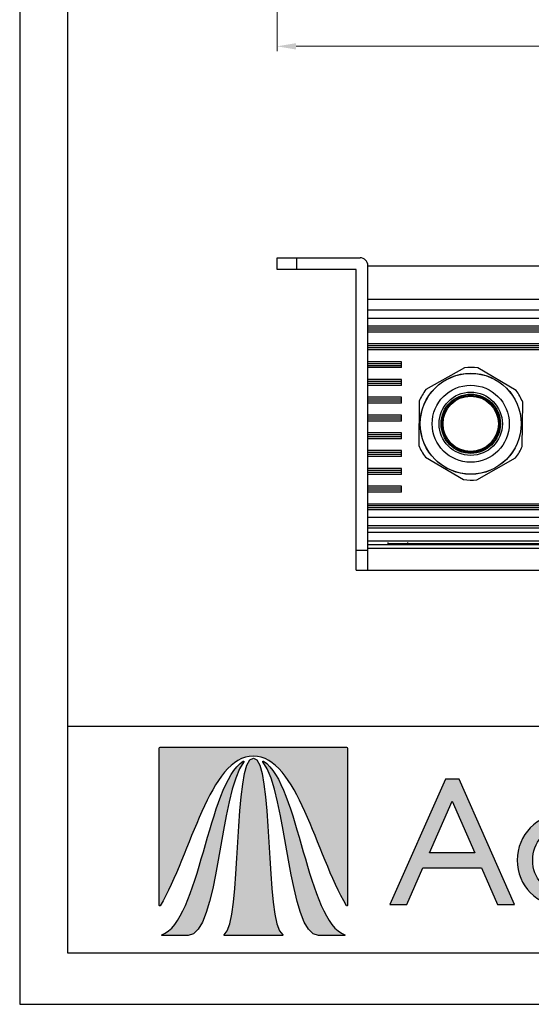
# Model space of a CAD drawing. Header units: millimetres. Extents: x 1406 to 2440, y 904 to 1635.
# Tile 1 of 29: x 1406 to 1535, y 904 to 1153. Entities that reach past the tile are written whole.
import ezdxf

# ---------------------------------------------------------------- set-up
doc = ezdxf.new("R2010")
doc.units = ezdxf.units.MM
doc.header["$LTSCALE"] = 16.335
doc.header["$PDMODE"] = 3
doc.header["$PDSIZE"] = 0.3125
doc.layers.get('0').update_dxf_attribs({"linetype": 'CONTINUOUS'})
doc.layers.get('Defpoints').update_dxf_attribs({"linetype": 'CONTINUOUS'})
for name, color, linetype in [('02___PRT_ALL_AXES', 7, 'CONTINUOUS'), ('1', 7, 'CONTINUOUS'), ('AXES', 7, 'CONTINUOUS'), ('layer 1', 7, 'CONTINUOUS')]:
    doc.layers.add(name, color=color, linetype=linetype)
doc.styles.add('simplex', font='simplex.shx')
doc.dimstyles.new('YanXiu', dxfattribs={"dimtxt": 2.5, "dimasz": 2.2, "dimexe": 0.66, "dimexo": 0.66, "dimgap": 0.66, "dimtad": 0, "dimtoh": 1, "dimdec": 1, "dimdsep": 46, "dimtxsty": 'simplex', "dimcen": 0, "dimclrd": 4, "dimclre": 4, "dimclrt": 42, "dimazin": 2, "dimtfac": 1, "dimtdec": 1, "dimtofl": 0, "dimtmove": 0, "dimatfit": 3, "dimfxl": 1, "dimlwd": 5, "dimlwe": 5, "dimarcsym": 0})

# ---------------------------------------------------------------- blocks, each defined once
blk = doc.blocks.new('ZA1')
h = blk.add_hatch(color=256)
h.dxf.hatch_style = 1
edge = h.paths.add_edge_path()
edge.add_spline(control_points=[(-2212.22, 271.61), (-2212.22, 271.61), (-2219.64, 271.61), (-2227.07, 271.61)], knot_values=[0, 0, 0, 0, 0.055556, 0.055556, 0.055556, 0.055556], degree=3, periodic=0)
edge.add_spline(control_points=[(-2227.07, 271.61), (-2234.5, 271.61), (-2241.93, 271.61), (-2241.93, 271.61), (-2241.93, 271.61), (-2241.93, 271.61), (-2241.93, 271.61), (-2241.93, 271.61)], knot_values=[0.055556, 0.055556, 0.055556, 0.055556, 0.111111, 0.111111, 0.111111, 0.111111, 0.111112, 0.111112, 0.111112, 0.111112], degree=3, periodic=0)
edge.add_spline(control_points=[(-2241.93, 271.61), (-2242.01, 271.61), (-2242.07, 271.55), (-2242.07, 271.47), (-2242.07, 271.47), (-2242.07, 271.47), (-2242.07, 271.47), (-2242.07, 271.47)], knot_values=[0.111112, 0.111112, 0.111112, 0.111112, 0.222222, 0.222222, 0.222222, 0.222222, 0.222223, 0.222223, 0.222223, 0.222223], degree=3, periodic=0)
edge.add_spline(control_points=[(-2242.07, 271.47), (-2242.07, 271.47), (-2242.07, 246.39), (-2242.07, 246.39), (-2242.07, 246.39), (-2242.07, 246.39), (-2242.07, 246.39), (-2242.07, 246.39)], knot_values=[0.222223, 0.222223, 0.222223, 0.222223, 0.333333, 0.333333, 0.333333, 0.333333, 0.333334, 0.333334, 0.333334, 0.333334], degree=3, periodic=0)
edge.add_spline(control_points=[(-2242.07, 246.39), (-2242.07, 246.3), (-2241.96, 246.27), (-2241.92, 246.34), (-2241.92, 246.34), (-2241.92, 246.34), (-2241.92, 246.34), (-2241.92, 246.34)], knot_values=[0.333334, 0.333334, 0.333334, 0.333334, 0.444444, 0.444444, 0.444444, 0.444444, 0.444446, 0.444446, 0.444446, 0.444446], degree=3, periodic=0)
edge.add_spline(control_points=[(-2241.92, 246.34), (-2237, 254.59), (-2234.08, 270.19), (-2227.07, 270.19), (-2227.07, 270.19), (-2227.07, 270.19), (-2227.07, 270.19), (-2227.07, 270.19)], knot_values=[0.444446, 0.444446, 0.444446, 0.444446, 0.555556, 0.555556, 0.555556, 0.555556, 0.555557, 0.555557, 0.555557, 0.555557], degree=3, periodic=0)
edge.add_spline(control_points=[(-2227.07, 270.19), (-2220.07, 270.19), (-2217.14, 254.59), (-2212.22, 246.34), (-2212.22, 246.34), (-2212.22, 246.34), (-2212.22, 246.34), (-2212.22, 246.34)], knot_values=[0.555557, 0.555557, 0.555557, 0.555557, 0.666667, 0.666667, 0.666667, 0.666667, 0.666668, 0.666668, 0.666668, 0.666668], degree=3, periodic=0)
edge.add_spline(control_points=[(-2212.22, 246.34), (-2212.18, 246.27), (-2212.07, 246.3), (-2212.07, 246.39), (-2212.07, 246.39), (-2212.07, 246.39), (-2212.07, 246.39), (-2212.07, 246.39)], knot_values=[0.666668, 0.666668, 0.666668, 0.666668, 0.777778, 0.777778, 0.777778, 0.777778, 0.777779, 0.777779, 0.777779, 0.777779], degree=3, periodic=0)
edge.add_spline(control_points=[(-2212.07, 246.39), (-2212.07, 246.39), (-2212.07, 271.47), (-2212.07, 271.47), (-2212.07, 271.47), (-2212.07, 271.55), (-2212.14, 271.61), (-2212.22, 271.61)], knot_values=[0.777779, 0.777779, 0.777779, 0.777779, 0.888889, 0.888889, 0.888889, 0.888889, 1, 1, 1, 1], degree=3, periodic=0)
edge = h.paths.add_edge_path()
edge.add_spline(control_points=[(-2225.54, 269.28), (-2221.7, 264.36), (-2221.5, 241.61), (-2216.69, 241.61), (-2216.69, 241.61), (-2216.69, 241.61), (-2216.69, 241.61), (-2216.69, 241.61)], knot_values=[0.400002, 0.400002, 0.400002, 0.400002, 0.6, 0.6, 0.6, 0.6, 0.600002, 0.600002, 0.600002, 0.600002], degree=3, periodic=0)
edge.add_spline(control_points=[(-2216.69, 241.61), (-2216.69, 241.61), (-2212.5, 241.61), (-2212.5, 241.61), (-2212.5, 241.61), (-2212.43, 241.61), (-2212.42, 241.69), (-2212.48, 241.71)], knot_values=[0.600002, 0.600002, 0.600002, 0.600002, 0.8, 0.8, 0.8, 0.8, 1, 1, 1, 1], degree=3, periodic=0)
edge.add_spline(control_points=[(-2212.48, 241.71), (-2218.53, 243.74), (-2219.79, 265.77), (-2225.46, 269.38), (-2225.46, 269.38), (-2225.46, 269.38), (-2225.46, 269.38), (-2225.46, 269.38)], knot_values=[0, 0, 0, 0, 0.2, 0.2, 0.2, 0.2, 0.200002, 0.200002, 0.200002, 0.200002], degree=3, periodic=0)
edge.add_spline(control_points=[(-2225.46, 269.38), (-2225.52, 269.42), (-2225.59, 269.34), (-2225.54, 269.29), (-2225.54, 269.29), (-2225.54, 269.29), (-2225.54, 269.28), (-2225.54, 269.28)], knot_values=[0.200002, 0.200002, 0.200002, 0.200002, 0.4, 0.4, 0.4, 0.4, 0.400002, 0.400002, 0.400002, 0.400002], degree=3, periodic=0)
edge = h.paths.add_edge_path()
edge.add_spline(control_points=[(-2237.45, 241.61), (-2232.64, 241.61), (-2232.45, 264.36), (-2228.6, 269.29), (-2228.6, 269.29), (-2228.56, 269.34), (-2228.62, 269.42), (-2228.68, 269.38)], knot_values=[0.600002, 0.600002, 0.600002, 0.600002, 0.8, 0.8, 0.8, 0.8, 1, 1, 1, 1], degree=3, periodic=0)
edge.add_spline(control_points=[(-2228.68, 269.38), (-2234.35, 265.76), (-2235.62, 243.74), (-2241.67, 241.71), (-2241.67, 241.71), (-2241.67, 241.71), (-2241.67, 241.71), (-2241.67, 241.71)], knot_values=[0, 0, 0, 0, 0.2, 0.2, 0.2, 0.2, 0.200002, 0.200002, 0.200002, 0.200002], degree=3, periodic=0)
edge.add_spline(control_points=[(-2241.67, 241.71), (-2241.72, 241.69), (-2241.71, 241.61), (-2241.65, 241.61), (-2241.65, 241.61), (-2241.65, 241.61), (-2241.65, 241.61), (-2241.65, 241.61)], knot_values=[0.200002, 0.200002, 0.200002, 0.200002, 0.4, 0.4, 0.4, 0.4, 0.400002, 0.400002, 0.400002, 0.400002], degree=3, periodic=0)
edge.add_spline(control_points=[(-2241.65, 241.61), (-2241.65, 241.61), (-2237.45, 241.61), (-2237.45, 241.61), (-2237.45, 241.61), (-2237.45, 241.61), (-2237.45, 241.61), (-2237.45, 241.61)], knot_values=[0.400002, 0.400002, 0.400002, 0.400002, 0.6, 0.6, 0.6, 0.6, 0.600002, 0.600002, 0.600002, 0.600002], degree=3, periodic=0)
edge = h.paths.add_edge_path()
edge.add_spline(control_points=[(-2222.43, 241.61), (-2222.37, 241.61), (-2222.35, 241.68), (-2222.4, 241.71), (-2222.4, 241.71), (-2225.32, 243.56), (-2223.83, 269.87), (-2227.07, 269.87)], knot_values=[0.600002, 0.600002, 0.600002, 0.600002, 0.8, 0.8, 0.8, 0.8, 1, 1, 1, 1], degree=3, periodic=0)
edge.add_spline(control_points=[(-2227.07, 269.87), (-2230.32, 269.87), (-2228.83, 243.56), (-2231.74, 241.71), (-2231.74, 241.71), (-2231.74, 241.71), (-2231.74, 241.71), (-2231.74, 241.71)], knot_values=[0, 0, 0, 0, 0.2, 0.2, 0.2, 0.2, 0.200002, 0.200002, 0.200002, 0.200002], degree=3, periodic=0)
edge.add_spline(control_points=[(-2231.74, 241.71), (-2231.79, 241.68), (-2231.77, 241.61), (-2231.72, 241.61), (-2231.72, 241.61), (-2231.72, 241.61), (-2231.72, 241.61), (-2231.72, 241.61)], knot_values=[0.200002, 0.200002, 0.200002, 0.200002, 0.4, 0.4, 0.4, 0.4, 0.400002, 0.400002, 0.400002, 0.400002], degree=3, periodic=0)
edge.add_spline(control_points=[(-2231.72, 241.61), (-2231.72, 241.61), (-2222.43, 241.61), (-2222.43, 241.61), (-2222.43, 241.61), (-2222.43, 241.61), (-2222.43, 241.61), (-2222.43, 241.61)], knot_values=[0.400002, 0.400002, 0.400002, 0.400002, 0.6, 0.6, 0.6, 0.6, 0.600002, 0.600002, 0.600002, 0.600002], degree=3, periodic=0)
h = blk.add_hatch(color=256)
h.dxf.hatch_style = 1
edge = h.paths.add_edge_path()
edge.add_spline(control_points=[(-2196.47, 266.53), (-2196.47, 266.53), (-2194.3, 266.53), (-2194.3, 266.53), (-2194.3, 266.53), (-2194.3, 266.53), (-2185.44, 246.56), (-2185.44, 246.56), (-2185.44, 246.56), (-2185.44, 246.56), (-2188.17, 246.56), (-2188.17, 246.56), (-2188.17, 246.56), (-2188.17, 246.56), (-2190.73, 252.38), (-2190.73, 252.38), (-2190.73, 252.38), (-2190.73, 252.38), (-2200.04, 252.38), (-2200.04, 252.38), (-2200.04, 252.38), (-2200.04, 252.38), (-2202.6, 246.56), (-2202.6, 246.56), (-2202.6, 246.56), (-2202.6, 246.56), (-2205.3, 246.56), (-2205.3, 246.56), (-2205.3, 246.56), (-2205.3, 246.56), (-2196.47, 266.53), (-2196.47, 266.53)], knot_values=[0, 0, 0, 0, 0.125, 0.125, 0.125, 0.125, 0.25, 0.25, 0.25, 0.25, 0.375, 0.375, 0.375, 0.375, 0.5, 0.5, 0.5, 0.5, 0.625, 0.625, 0.625, 0.625, 0.75, 0.75, 0.75, 0.75, 0.875, 0.875, 0.875, 0.875, 1, 1, 1, 1], degree=3, periodic=0)
edge = h.paths.add_edge_path(flags=16)
edge.add_spline(control_points=[(-2195.4, 262.98), (-2195.4, 262.98), (-2191.77, 254.75), (-2191.77, 254.75), (-2191.77, 254.75), (-2199.02, 254.75), (-2199.02, 254.75), (-2199.02, 254.75), (-2199.02, 254.75), (-2199.02, 254.75), (-2199.02, 254.75)], knot_values=[0.666667, 0.666667, 0.666667, 0.666667, 1, 1, 1, 1.333333, 1.333333, 1.333333, 1.333333, 1.333333, 1.333333, 1.333333, 1.333333], degree=3, periodic=0)
edge.add_spline(control_points=[(-2199.02, 254.75), (-2199.02, 254.75), (-2195.4, 262.98), (-2195.4, 262.98), (-2195.4, 262.98), (-2195.4, 262.98), (-2195.4, 262.98), (-2195.4, 262.98)], knot_values=[0.333333, 0.333333, 0.333333, 0.333333, 0.666667, 0.666667, 0.666667, 0.666667, 0.666667, 0.666667, 0.666667, 0.666667], degree=3, periodic=0)
edge = h.paths.add_edge_path()
edge.add_spline(control_points=[(-2182.56, 253.59), (-2182.56, 253.59), (-2182.56, 253.59), (-2182.56, 253.59), (-2182.56, 253.59), (-2182.56, 256.43), (-2180.6, 258.68), (-2177.67, 258.68)], knot_values=[0.500001, 0.500001, 0.500001, 0.500001, 0.500002, 0.500002, 0.500002, 0.500002, 0.600001, 0.600001, 0.600001, 0.600001], degree=3, periodic=0)
edge.add_spline(control_points=[(-2177.67, 258.68), (-2177.67, 258.68), (-2177.67, 258.68), (-2177.67, 258.68), (-2177.67, 258.68), (-2175.48, 258.68), (-2173.79, 257.44), (-2173.17, 255.67)], knot_values=[0.400001, 0.400001, 0.400001, 0.400001, 0.400002, 0.400002, 0.400002, 0.400002, 0.500001, 0.500001, 0.500001, 0.500001], degree=3, periodic=0)
edge.add_spline(control_points=[(-2173.17, 255.67), (-2173.17, 255.67), (-2173.17, 255.67), (-2173.17, 255.67), (-2173.17, 255.67), (-2173.17, 255.67), (-2170.58, 255.67), (-2170.58, 255.67)], knot_values=[0.300001, 0.300001, 0.300001, 0.300001, 0.300002, 0.300002, 0.300002, 0.300002, 0.400001, 0.400001, 0.400001, 0.400001], degree=3, periodic=0)
edge.add_spline(control_points=[(-2170.58, 255.67), (-2170.58, 255.67), (-2170.58, 255.67), (-2170.58, 255.67), (-2170.58, 255.67), (-2171.37, 258.71), (-2174.13, 260.9), (-2177.67, 260.9)], knot_values=[0.200001, 0.200001, 0.200001, 0.200001, 0.200002, 0.200002, 0.200002, 0.200002, 0.300001, 0.300001, 0.300001, 0.300001], degree=3, periodic=0)
edge.add_spline(control_points=[(-2177.67, 260.9), (-2177.67, 260.9), (-2177.67, 260.9), (-2177.67, 260.9), (-2177.67, 260.9), (-2181.95, 260.9), (-2185.01, 257.62), (-2185.01, 253.59)], knot_values=[0.100001, 0.100001, 0.100001, 0.100001, 0.100002, 0.100002, 0.100002, 0.100002, 0.200001, 0.200001, 0.200001, 0.200001], degree=3, periodic=0)
edge.add_spline(control_points=[(-2185.01, 253.59), (-2185.01, 253.59), (-2185.01, 253.59), (-2185.01, 253.59), (-2185.01, 253.59), (-2185.01, 249.57), (-2181.95, 246.28), (-2177.67, 246.28)], knot_values=[0, 0, 0, 0, 0.000001, 0.000001, 0.000001, 0.000001, 0.100001, 0.100001, 0.100001, 0.100001], degree=3, periodic=0)
edge.add_spline(control_points=[(-2177.67, 246.28), (-2174.13, 246.28), (-2171.37, 248.47), (-2170.58, 251.51), (-2170.58, 251.51), (-2170.58, 251.51), (-2173.17, 251.51), (-2173.17, 251.51)], knot_values=[0.800001, 0.800001, 0.800001, 0.800001, 0.900001, 0.900001, 0.900001, 0.900001, 1, 1, 1, 1], degree=3, periodic=0)
edge.add_spline(control_points=[(-2173.17, 251.51), (-2173.17, 251.51), (-2173.17, 251.51), (-2173.17, 251.51), (-2173.17, 251.51), (-2173.79, 249.74), (-2175.48, 248.5), (-2177.67, 248.5)], knot_values=[0.700001, 0.700001, 0.700001, 0.700001, 0.700002, 0.700002, 0.700002, 0.700002, 0.800001, 0.800001, 0.800001, 0.800001], degree=3, periodic=0)
edge.add_spline(control_points=[(-2177.67, 248.5), (-2177.67, 248.5), (-2177.67, 248.5), (-2177.67, 248.5), (-2177.67, 248.5), (-2180.6, 248.5), (-2182.56, 250.75), (-2182.56, 253.59)], knot_values=[0.600001, 0.600001, 0.600001, 0.600001, 0.600002, 0.600002, 0.600002, 0.600002, 0.700001, 0.700001, 0.700001, 0.700001], degree=3, periodic=0)
edge = h.paths.add_edge_path()
edge.add_spline(control_points=[(-2166.5, 253.59), (-2166.5, 253.59), (-2166.5, 253.59), (-2166.5, 253.59), (-2166.5, 253.59), (-2166.5, 256.43), (-2164.53, 258.68), (-2161.61, 258.68)], knot_values=[0.500001, 0.500001, 0.500001, 0.500001, 0.500002, 0.500002, 0.500002, 0.500002, 0.600001, 0.600001, 0.600001, 0.600001], degree=3, periodic=0)
edge.add_spline(control_points=[(-2161.61, 258.68), (-2161.61, 258.68), (-2161.61, 258.68), (-2161.61, 258.68), (-2161.61, 258.68), (-2159.41, 258.68), (-2157.73, 257.44), (-2157.11, 255.67)], knot_values=[0.400001, 0.400001, 0.400001, 0.400001, 0.400002, 0.400002, 0.400002, 0.400002, 0.500001, 0.500001, 0.500001, 0.500001], degree=3, periodic=0)
edge.add_spline(control_points=[(-2157.11, 255.67), (-2157.11, 255.67), (-2157.11, 255.67), (-2157.11, 255.67), (-2157.11, 255.67), (-2157.11, 255.67), (-2154.52, 255.67), (-2154.52, 255.67)], knot_values=[0.300001, 0.300001, 0.300001, 0.300001, 0.300002, 0.300002, 0.300002, 0.300002, 0.400001, 0.400001, 0.400001, 0.400001], degree=3, periodic=0)
edge.add_spline(control_points=[(-2154.52, 255.67), (-2154.52, 255.67), (-2154.52, 255.67), (-2154.52, 255.67), (-2154.52, 255.67), (-2155.31, 258.71), (-2158.07, 260.9), (-2161.61, 260.9)], knot_values=[0.200001, 0.200001, 0.200001, 0.200001, 0.200002, 0.200002, 0.200002, 0.200002, 0.300001, 0.300001, 0.300001, 0.300001], degree=3, periodic=0)
edge.add_spline(control_points=[(-2161.61, 260.9), (-2161.61, 260.9), (-2161.61, 260.9), (-2161.61, 260.9), (-2161.61, 260.9), (-2165.88, 260.9), (-2168.95, 257.62), (-2168.95, 253.59)], knot_values=[0.100001, 0.100001, 0.100001, 0.100001, 0.100002, 0.100002, 0.100002, 0.100002, 0.200001, 0.200001, 0.200001, 0.200001], degree=3, periodic=0)
edge.add_spline(control_points=[(-2168.95, 253.59), (-2168.95, 253.59), (-2168.95, 253.59), (-2168.95, 253.59), (-2168.95, 253.59), (-2168.95, 249.57), (-2165.88, 246.28), (-2161.61, 246.28)], knot_values=[0, 0, 0, 0, 0.000001, 0.000001, 0.000001, 0.000001, 0.100001, 0.100001, 0.100001, 0.100001], degree=3, periodic=0)
edge.add_spline(control_points=[(-2161.61, 246.28), (-2158.07, 246.28), (-2155.31, 248.47), (-2154.52, 251.51), (-2154.52, 251.51), (-2154.52, 251.51), (-2157.11, 251.51), (-2157.11, 251.51)], knot_values=[0.800001, 0.800001, 0.800001, 0.800001, 0.900001, 0.900001, 0.900001, 0.900001, 1, 1, 1, 1], degree=3, periodic=0)
edge.add_spline(control_points=[(-2157.11, 251.51), (-2157.11, 251.51), (-2157.11, 251.51), (-2157.11, 251.51), (-2157.11, 251.51), (-2157.73, 249.74), (-2159.41, 248.5), (-2161.61, 248.5)], knot_values=[0.700001, 0.700001, 0.700001, 0.700001, 0.700002, 0.700002, 0.700002, 0.700002, 0.800001, 0.800001, 0.800001, 0.800001], degree=3, periodic=0)
edge.add_spline(control_points=[(-2161.61, 248.5), (-2161.61, 248.5), (-2161.61, 248.5), (-2161.61, 248.5), (-2161.61, 248.5), (-2164.53, 248.5), (-2166.5, 250.75), (-2166.5, 253.59)], knot_values=[0.600001, 0.600001, 0.600001, 0.600001, 0.600002, 0.600002, 0.600002, 0.600002, 0.700001, 0.700001, 0.700001, 0.700001], degree=3, periodic=0)
edge = h.paths.add_edge_path()
edge.add_spline(control_points=[(-2151.92, 246.56), (-2151.92, 246.56), (-2151.92, 246.56), (-2151.92, 246.56), (-2151.92, 246.56), (-2151.92, 246.56), (-2149.5, 246.56), (-2149.5, 246.56), (-2149.5, 246.56), (-2149.5, 267.65), (-2149.5, 267.65)], knot_values=[0.75, 0.75, 0.75, 0.75, 0.75, 0.75, 0.75, 0.75, 1, 1, 1, 1.25, 1.25, 1.25, 1.25], degree=3, periodic=0)
edge.add_spline(control_points=[(-2149.5, 267.65), (-2149.5, 267.65), (-2149.5, 267.65), (-2149.5, 267.65), (-2149.5, 267.65), (-2149.5, 267.65), (-2151.92, 267.65), (-2151.92, 267.65), (-2151.92, 267.65), (-2151.92, 267.65), (-2151.92, 246.56), (-2151.92, 246.56)], knot_values=[0.25, 0.25, 0.25, 0.25, 0.25, 0.25, 0.25, 0.25, 0.5, 0.5, 0.5, 0.5, 0.75, 0.75, 0.75, 0.75], degree=3, periodic=0)
edge = h.paths.add_edge_path()
edge.add_spline(control_points=[(-2139.81, 260.9), (-2143.75, 260.9), (-2146.7, 257.61), (-2146.7, 253.59), (-2146.7, 253.59), (-2146.7, 249.57), (-2143.75, 246.28), (-2139.81, 246.28)], knot_values=[0.777779, 0.777779, 0.777779, 0.777779, 0.88889, 0.88889, 0.88889, 0.88889, 1, 1, 1, 1], degree=3, periodic=0)
edge.add_spline(control_points=[(-2139.81, 246.28), (-2139.81, 246.28), (-2139.81, 246.28), (-2139.81, 246.28), (-2139.81, 246.28), (-2137.7, 246.28), (-2135.79, 247.38), (-2134.86, 248.73)], knot_values=[0.666668, 0.666668, 0.666668, 0.666668, 0.666669, 0.666669, 0.666669, 0.666669, 0.777779, 0.777779, 0.777779, 0.777779], degree=3, periodic=0)
edge.add_spline(control_points=[(-2134.86, 248.73), (-2134.86, 248.73), (-2134.86, 248.73), (-2134.86, 248.73), (-2134.86, 248.73), (-2134.86, 248.73), (-2134.86, 246.56), (-2134.86, 246.56)], knot_values=[0.555557, 0.555557, 0.555557, 0.555557, 0.555558, 0.555558, 0.555558, 0.555558, 0.666668, 0.666668, 0.666668, 0.666668], degree=3, periodic=0)
edge.add_spline(control_points=[(-2134.86, 246.56), (-2134.86, 246.56), (-2134.86, 246.56), (-2134.86, 246.56), (-2134.86, 246.56), (-2134.86, 246.56), (-2132.45, 246.56), (-2132.45, 246.56)], knot_values=[0.444446, 0.444446, 0.444446, 0.444446, 0.444447, 0.444447, 0.444447, 0.444447, 0.555557, 0.555557, 0.555557, 0.555557], degree=3, periodic=0)
edge.add_spline(control_points=[(-2132.45, 246.56), (-2132.45, 246.56), (-2132.45, 246.56), (-2132.45, 246.56), (-2132.45, 246.56), (-2132.45, 246.56), (-2132.45, 260.62), (-2132.45, 260.62)], knot_values=[0.333334, 0.333334, 0.333334, 0.333334, 0.333336, 0.333336, 0.333336, 0.333336, 0.444446, 0.444446, 0.444446, 0.444446], degree=3, periodic=0)
edge.add_spline(control_points=[(-2132.45, 260.62), (-2132.45, 260.62), (-2132.45, 260.62), (-2132.45, 260.62), (-2132.45, 260.62), (-2132.45, 260.62), (-2134.86, 260.62), (-2134.86, 260.62)], knot_values=[0.222223, 0.222223, 0.222223, 0.222223, 0.222224, 0.222224, 0.222224, 0.222224, 0.333334, 0.333334, 0.333334, 0.333334], degree=3, periodic=0)
edge.add_spline(control_points=[(-2134.86, 260.62), (-2134.86, 260.62), (-2134.86, 260.62), (-2134.86, 260.62), (-2134.86, 260.62), (-2134.86, 260.62), (-2134.86, 258.46), (-2134.86, 258.46)], knot_values=[0.111112, 0.111112, 0.111112, 0.111112, 0.111113, 0.111113, 0.111113, 0.111113, 0.222223, 0.222223, 0.222223, 0.222223], degree=3, periodic=0)
edge.add_spline(control_points=[(-2134.86, 258.46), (-2134.86, 258.46), (-2134.86, 258.46), (-2134.86, 258.46), (-2134.86, 258.46), (-2135.79, 259.81), (-2137.7, 260.9), (-2139.81, 260.9)], knot_values=[0, 0, 0, 0, 0.000001, 0.000001, 0.000001, 0.000001, 0.111112, 0.111112, 0.111112, 0.111112], degree=3, periodic=0)
edge = h.paths.add_edge_path(flags=16)
edge.add_spline(control_points=[(-2144.26, 253.59), (-2144.26, 253.59), (-2144.26, 253.59), (-2144.26, 253.59), (-2144.26, 253.59), (-2144.26, 256.43), (-2142.29, 258.68), (-2139.45, 258.68)], knot_values=[0, 0, 0, 0, 0.000002, 0.000003, 0.000003, 0.000003, 0.250003, 0.250003, 0.250003, 0.250003], degree=3, periodic=0)
edge.add_spline(control_points=[(-2139.45, 258.68), (-2136.61, 258.68), (-2134.67, 256.43), (-2134.67, 253.59), (-2134.67, 253.59), (-2134.67, 250.75), (-2136.61, 248.5), (-2139.45, 248.5)], knot_values=[0.500002, 0.500002, 0.500002, 0.500002, 0.750002, 0.750002, 0.750002, 0.750002, 1, 1, 1, 1], degree=3, periodic=0)
edge.add_spline(control_points=[(-2139.45, 248.5), (-2139.45, 248.5), (-2139.45, 248.5), (-2139.45, 248.5), (-2139.45, 248.5), (-2142.29, 248.5), (-2144.26, 250.75), (-2144.26, 253.59)], knot_values=[0.250003, 0.250003, 0.250003, 0.250003, 0.250005, 0.250005, 0.250005, 0.250005, 0.500003, 0.500003, 0.500003, 0.500003], degree=3, periodic=0)
at = {"layer": 'layer 1'}
for points, knots in [([(-2212.22, 271.61), (-2212.22, 271.61), (-2241.93, 271.61), (-2241.93, 271.61), (-2241.93, 271.61), (-2242.01, 271.61), (-2242.07, 271.55), (-2242.07, 271.47), (-2242.07, 271.47), (-2242.07, 271.47), (-2242.07, 246.39), (-2242.07, 246.39), (-2242.07, 246.39), (-2242.07, 246.3), (-2241.96, 246.27), (-2241.92, 246.34), (-2241.92, 246.34), (-2237, 254.59), (-2234.08, 270.19), (-2227.07, 270.19), (-2227.07, 270.19), (-2220.07, 270.19), (-2217.14, 254.59), (-2212.22, 246.34), (-2212.22, 246.34), (-2212.18, 246.27), (-2212.07, 246.3), (-2212.07, 246.39), (-2212.07, 246.39), (-2212.07, 246.39), (-2212.07, 271.47), (-2212.07, 271.47), (-2212.07, 271.47), (-2212.07, 271.55), (-2212.14, 271.61), (-2212.22, 271.61)], [0, 0, 0, 0, 0.111111, 0.111111, 0.111111, 0.111111, 0.222222, 0.222222, 0.222222, 0.222222, 0.333333, 0.333333, 0.333333, 0.333333, 0.444444, 0.444444, 0.444444, 0.444444, 0.555556, 0.555556, 0.555556, 0.555556, 0.666667, 0.666667, 0.666667, 0.666667, 0.777778, 0.777778, 0.777778, 0.777778, 0.888889, 0.888889, 0.888889, 0.888889, 1, 1, 1, 1]), ([(-2228.68, 269.38), (-2234.35, 265.76), (-2235.62, 243.74), (-2241.67, 241.71), (-2241.67, 241.71), (-2241.72, 241.69), (-2241.71, 241.61), (-2241.65, 241.61), (-2241.65, 241.61), (-2241.65, 241.61), (-2237.45, 241.61), (-2237.45, 241.61), (-2237.45, 241.61), (-2232.64, 241.61), (-2232.45, 264.36), (-2228.6, 269.29), (-2228.6, 269.29), (-2228.56, 269.34), (-2228.62, 269.42), (-2228.68, 269.38)], [0, 0, 0, 0, 0.2, 0.2, 0.2, 0.2, 0.4, 0.4, 0.4, 0.4, 0.6, 0.6, 0.6, 0.6, 0.8, 0.8, 0.8, 0.8, 1, 1, 1, 1]), ([(-2227.07, 269.87), (-2230.32, 269.87), (-2228.83, 243.56), (-2231.74, 241.71), (-2231.74, 241.71), (-2231.79, 241.68), (-2231.77, 241.61), (-2231.72, 241.61), (-2231.72, 241.61), (-2231.72, 241.61), (-2222.43, 241.61), (-2222.43, 241.61), (-2222.43, 241.61), (-2222.37, 241.61), (-2222.35, 241.68), (-2222.4, 241.71), (-2222.4, 241.71), (-2225.32, 243.56), (-2223.83, 269.87), (-2227.07, 269.87)], [0, 0, 0, 0, 0.2, 0.2, 0.2, 0.2, 0.4, 0.4, 0.4, 0.4, 0.6, 0.6, 0.6, 0.6, 0.8, 0.8, 0.8, 0.8, 1, 1, 1, 1]), ([(-2212.48, 241.71), (-2218.53, 243.74), (-2219.79, 265.77), (-2225.46, 269.38), (-2225.46, 269.38), (-2225.52, 269.42), (-2225.59, 269.34), (-2225.54, 269.29), (-2225.54, 269.29), (-2221.7, 264.36), (-2221.5, 241.61), (-2216.69, 241.61), (-2216.69, 241.61), (-2216.69, 241.61), (-2212.5, 241.61), (-2212.5, 241.61), (-2212.5, 241.61), (-2212.43, 241.61), (-2212.42, 241.69), (-2212.48, 241.71)], [0, 0, 0, 0, 0.2, 0.2, 0.2, 0.2, 0.4, 0.4, 0.4, 0.4, 0.6, 0.6, 0.6, 0.6, 0.8, 0.8, 0.8, 0.8, 1, 1, 1, 1]), ([(-2196.47, 266.53), (-2196.47, 266.53), (-2194.3, 266.53), (-2194.3, 266.53), (-2194.3, 266.53), (-2194.3, 266.53), (-2185.44, 246.56), (-2185.44, 246.56), (-2185.44, 246.56), (-2185.44, 246.56), (-2188.17, 246.56), (-2188.17, 246.56), (-2188.17, 246.56), (-2188.17, 246.56), (-2190.73, 252.38), (-2190.73, 252.38), (-2190.73, 252.38), (-2190.73, 252.38), (-2200.04, 252.38), (-2200.04, 252.38), (-2200.04, 252.38), (-2200.04, 252.38), (-2202.6, 246.56), (-2202.6, 246.56), (-2202.6, 246.56), (-2202.6, 246.56), (-2205.3, 246.56), (-2205.3, 246.56), (-2205.3, 246.56), (-2205.3, 246.56), (-2196.47, 266.53), (-2196.47, 266.53)], [0, 0, 0, 0, 0.125, 0.125, 0.125, 0.125, 0.25, 0.25, 0.25, 0.25, 0.375, 0.375, 0.375, 0.375, 0.5, 0.5, 0.5, 0.5, 0.625, 0.625, 0.625, 0.625, 0.75, 0.75, 0.75, 0.75, 0.875, 0.875, 0.875, 0.875, 1, 1, 1, 1]), ([(-2191.77, 254.75), (-2191.77, 254.75), (-2195.4, 262.98), (-2195.4, 262.98), (-2195.4, 262.98), (-2195.4, 262.98), (-2199.02, 254.75), (-2199.02, 254.75), (-2199.02, 254.75), (-2199.02, 254.75), (-2191.77, 254.75), (-2191.77, 254.75)], [0, 0, 0, 0, 0.333333, 0.333333, 0.333333, 0.333333, 0.666667, 0.666667, 0.666667, 0.666667, 1, 1, 1, 1]), ([(-2177.67, 246.28), (-2181.95, 246.28), (-2185.01, 249.57), (-2185.01, 253.59), (-2185.01, 253.59), (-2185.01, 257.62), (-2181.95, 260.9), (-2177.67, 260.9), (-2177.67, 260.9), (-2174.13, 260.9), (-2171.37, 258.71), (-2170.58, 255.67), (-2170.58, 255.67), (-2170.58, 255.67), (-2173.17, 255.67), (-2173.17, 255.67), (-2173.17, 255.67), (-2173.79, 257.44), (-2175.48, 258.68), (-2177.67, 258.68), (-2177.67, 258.68), (-2180.6, 258.68), (-2182.56, 256.43), (-2182.56, 253.59), (-2182.56, 253.59), (-2182.56, 250.75), (-2180.6, 248.5), (-2177.67, 248.5), (-2177.67, 248.5), (-2175.48, 248.5), (-2173.79, 249.74), (-2173.17, 251.51), (-2173.17, 251.51), (-2173.17, 251.51), (-2170.58, 251.51), (-2170.58, 251.51), (-2170.58, 251.51), (-2171.37, 248.47), (-2174.13, 246.28), (-2177.67, 246.28)], [0, 0, 0, 0, 0.1, 0.1, 0.1, 0.1, 0.2, 0.2, 0.2, 0.2, 0.3, 0.3, 0.3, 0.3, 0.4, 0.4, 0.4, 0.4, 0.5, 0.5, 0.5, 0.5, 0.6, 0.6, 0.6, 0.6, 0.7, 0.7, 0.7, 0.7, 0.8, 0.8, 0.8, 0.8, 0.9, 0.9, 0.9, 0.9, 1, 1, 1, 1])]:
    blk.add_open_spline(points, degree=3, knots=knots, dxfattribs=at)
blk = doc.blocks.new('AAXXX')
at = {"layer": '1'}
for p, q in [((-2223.646, 350.671), (-2223.646, 292.634)), ((-2222.681, 293.66), (-2222.681, 349.645)), ((-2222.681, 298.221), (-2142.534, 298.221)), ((-2142.534, 293.66), (-2222.681, 293.66)), ((-2223.646, 292.634), (-2141.569, 292.634))]:
    blk.add_line(p, q, dxfattribs=at)
at = {"xscale": 0.126, "yscale": 0.126, "zscale": 0.126}
blk.add_blockref('ZA1', (-1938.344, 263.575), dxfattribs=at)
blk = doc.blocks.new('*D23')
at = {"color": 4, "lineweight": 5, "transparency": 16777216}
for p, q in [((1470.97, 1190.5), (1470.97, 1145.32)), ((1866.97, 1190.5), (1866.97, 1145.32)), ((1475.77, 1146.51), (1660.2, 1146.51)), ((1862.17, 1146.51), (1677.74, 1146.51))]:
    blk.add_line(p, q, dxfattribs=at)
at = {"color": 4, "transparency": 16777216}
for points in [[(1475.77, 1147.31), (1475.77, 1145.71), (1470.97, 1146.51)], [(1862.17, 1147.31), (1862.17, 1145.71), (1866.97, 1146.51)]]:
    blk.add_solid(points, dxfattribs=at)
at = {"layer": 'Defpoints', "color": 0, "transparency": 16777216}
for p in [(1470.97, 1191.7), (1866.97, 1191.7), (1470.97, 1146.51)]:
    blk.add_point(p, dxfattribs=at)
at = {"color": 42, "transparency": 16777216, "insert": (1668.97, 1146.51), "char_height": 6, "attachment_point": 5, "style": 'simplex'}
blk.add_mtext('396', dxfattribs=at)

msp = doc.modelspace()

# ---------------------------------------------------------------- linework, layer by layer
at = {"color": 7, "linetype": 'Continuous'}
for p, q in [((1470.97, 1090), (1470.97, 1093)), ((1470.97, 1093), (1491.97, 1093)), ((1475.97, 1090), (1475.97, 1093)), ((1490.97, 1090), (1470.97, 1090)), ((1490.97, 1014), (1490.97, 1090)), ((1493.97, 1014), (1493.97, 1091)), ((1493.97, 1079.81), (1843.97, 1079.81)), ((1493.97, 1077.69), (1843.97, 1077.69)), ((1843.97, 1075.7), (1493.97, 1075.7)), ((1843.97, 1075.2), (1493.97, 1075.2)), ((1843.97, 1074.7), (1493.97, 1074.7)), ((1843.97, 1074.2), (1493.97, 1074.2)), ((1843.97, 1071.2), (1493.97, 1071.2)), ((1843.97, 1070.7), (1493.97, 1070.7)), ((1843.97, 1070.2), (1493.97, 1070.2)), ((1843.97, 1069.7), (1493.97, 1069.7)), ((1502.47, 1066.7), (1493.97, 1066.7)), ((1502.47, 1065.2), (1502.47, 1066.7)), ((1502.47, 1066.2), (1493.97, 1066.2)), ((1502.47, 1065.7), (1493.97, 1065.7)), ((1502.47, 1065.2), (1493.97, 1065.2)), ((1518.41, 1065.16), (1508.64, 1059.64)), ((1531.46, 1059.44), (1521.79, 1065.13)), ((1502.47, 1062.2), (1493.97, 1062.2)), ((1502.47, 1061.7), (1493.97, 1061.7)), ((1502.47, 1060.7), (1502.47, 1062.2)), ((1502.47, 1061.2), (1493.97, 1061.2)), ((1502.47, 1060.7), (1493.97, 1060.7)), ((1502.47, 1057.7), (1493.97, 1057.7)), ((1502.47, 1057.2), (1493.97, 1057.2)), ((1502.47, 1056.7), (1493.97, 1056.7)), ((1502.47, 1056.2), (1502.47, 1057.7)), ((1506.92, 1056.72), (1506.82, 1045.51)), ((1533.02, 1045.28), (1533.12, 1056.49)), ((1502.47, 1056.2), (1493.97, 1056.2)), ((1502.47, 1053.2), (1493.97, 1053.2)), ((1502.47, 1052.7), (1493.97, 1052.7)), ((1502.47, 1052.2), (1493.97, 1052.2)), ((1502.47, 1051.7), (1493.97, 1051.7)), ((1502.47, 1051.7), (1502.47, 1053.2)), ((1502.47, 1048.7), (1493.97, 1048.7)), ((1502.47, 1048.2), (1493.97, 1048.2)), ((1502.47, 1047.7), (1493.97, 1047.7)), ((1502.47, 1047.2), (1493.97, 1047.2)), ((1502.47, 1047.2), (1502.47, 1048.7)), ((1502.47, 1044.2), (1493.97, 1044.2)), ((1502.47, 1042.7), (1502.47, 1044.2)), ((1502.47, 1043.7), (1493.97, 1043.7)), ((1502.47, 1043.2), (1493.97, 1043.2)), ((1502.47, 1042.7), (1493.97, 1042.7)), ((1508.49, 1042.56), (1518.15, 1036.87)), ((1521.54, 1036.84), (1531.3, 1042.36)), ((1502.47, 1039.7), (1493.97, 1039.7)), ((1502.47, 1039.2), (1493.97, 1039.2)), ((1502.47, 1038.2), (1502.47, 1039.7)), ((1502.47, 1038.7), (1493.97, 1038.7)), ((1502.47, 1038.2), (1493.97, 1038.2)), ((1502.47, 1035.2), (1493.97, 1035.2)), ((1502.47, 1034.7), (1493.97, 1034.7)), ((1502.47, 1034.2), (1493.97, 1034.2)), ((1502.47, 1033.7), (1502.47, 1035.2)), ((1502.47, 1033.7), (1493.97, 1033.7)), ((1843.97, 1030.7), (1493.97, 1030.7)), ((1843.97, 1030.2), (1493.97, 1030.2)), ((1843.97, 1029.7), (1493.97, 1029.7)), ((1843.97, 1029.2), (1493.97, 1029.2)), ((1843.97, 1027.31), (1493.97, 1027.31)), ((1843.97, 1025.19), (1493.97, 1025.19)), ((1493.97, 1024.63), (1843.97, 1024.63)), ((1493.97, 1023.59), (1843.97, 1023.59)), ((1490.97, 1019), (1493.97, 1019)), ((1843.97, 1021.31), (1493.97, 1021.31)), ((1843.97, 1020.38), (1493.97, 1020.38)), ((1843.97, 1019.48), (1493.97, 1019.48)), ((1838.97, 1020.65), (1498.97, 1020.65)), ((1503.97, 1021), (1503.97, 1020.38)), ((1490.97, 1014), (1493.97, 1014))]:
    msp.add_line(p, q, dxfattribs=at)
for radius in [12.78, 12.75, 9.75, 8, 7.5, 7.25]:
    msp.add_circle((1519.97, 1051), radius, dxfattribs=at)
for centre, radius, start, end in [((1491.97, 1091), 2, 0, 90), ((1519.97, 1051), 14.25, 82.6675, 96.3149), ((1519.97, 1051), 14.25, 142.6675, 156.3149), ((1519.97, 1051), 14.25, 22.6675, 36.3149), ((1519.97, 1051), 14.25, 202.6675, 216.3149), ((1519.97, 1051), 14.25, 322.6675, 336.3149), ((1519.97, 1051), 14.25, 262.6675, 276.3149)]:
    msp.add_arc(centre, radius, start, end, dxfattribs=at)
at = {"layer": '02___PRT_ALL_AXES', "color": 7, "linetype": 'Continuous'}
for p, q in [((1493.97, 1091), (1843.97, 1091)), ((1843.97, 1082.46), (1493.97, 1082.46)), ((1493.97, 1014), (1843.97, 1014))]:
    msp.add_line(p, q, dxfattribs=at)
msp.add_circle((1519.97, 1051), 7, dxfattribs=at)
for centre, start, end in [((1519.21, 1058.65), 208.0954, 218.374), ((1519.21, 1058.65), 332.9549, 343.2729), ((1512.32, 1051.77), 51.5059, 61.8565), ((1527.62, 1050.23), 106.6769, 116.8568), ((1512.32, 1051.77), 286.6769, 296.8568), ((1527.62, 1050.23), 231.5059, 241.8565), ((1520.74, 1043.35), 152.9549, 163.2729), ((1520.74, 1043.35), 28.0954, 38.374)]:
    msp.add_arc(centre, 1.5, start, end, dxfattribs=at)
at = {"layer": 'AXES', "color": 7, "linetype": 'Continuous'}
msp.add_line((1498.97, 1021), (1498.97, 1020.38), dxfattribs=at)

# ---------------------------------------------------------------- block references
at = {"xscale": 12.6, "yscale": 12.6, "zscale": 12.6}
msp.add_blockref('AAXXX', (29423.81, -2783.08), dxfattribs=at)

# ---------------------------------------------------------------- dimensions: what is measured, and where the dimension line sits
dim = msp.add_linear_dim(base=(1470.97, 1146.51), p1=(1866.97, 1191.7), p2=(1470.97, 1191.7), dimstyle='YanXiu', override={"dimtxt": 6, "dimasz": 4.8, "dimexe": 1.1994, "dimexo": 1.1994, "dimgap": 1.1994})
dim.commit()
dim.dimension.update_dxf_attribs({"geometry": '*D23', "text_midpoint": (1668.97, 1146.51)})

doc.saveas('drawing.dxf')
